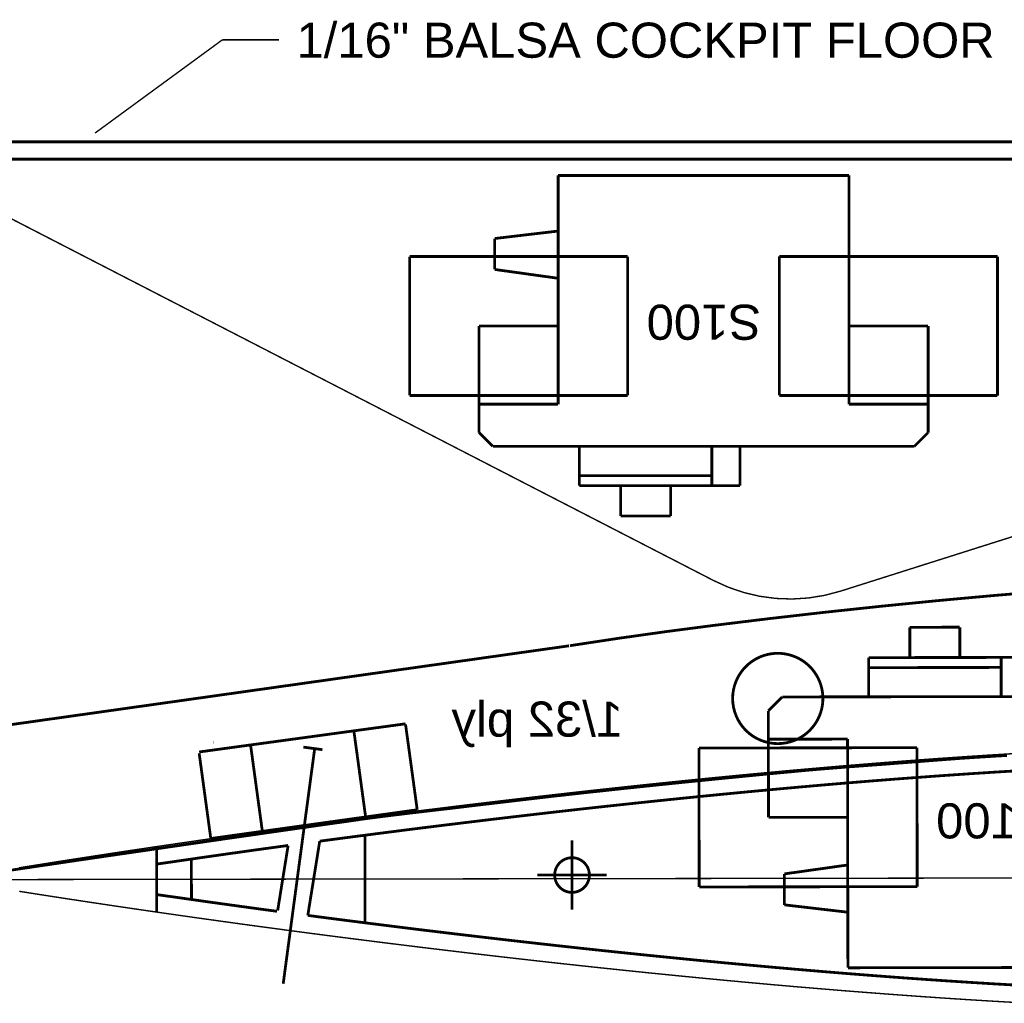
# Model space of a CAD drawing. Extents: x -1080 to 1070, y -166 to 202.
# Tile 6 of 24: x -175 to -87, y -5 to 83. Entities that reach past the tile are written whole.
import ezdxf

# ---------------------------------------------------------------- set-up
doc = ezdxf.new("R2010")
doc.units = 0
doc.header["$MEASUREMENT"] = 0
doc.linetypes.add('DOT', pattern=[0.25, 0, -0.25])
doc.layers.get('0').update_dxf_attribs({"linetype": 'CONTINUOUS'})
for name, color, linetype in [('1', 7, 'CONTINUOUS'), ('DEFAULT', 7, 'CONTINUOUS'), ('LINE', 7, 'CONTINUOUS')]:
    doc.layers.add(name, color=color, linetype=linetype)
doc.styles.add('ARIAL', font='ARIAL.TTF')

# ---------------------------------------------------------------- blocks, each defined once
blk = doc.blocks.new('GROUP33')
at = {"layer": 'DEFAULT', "const_width": 0.01}
blk.add_lwpolyline([(2.721, -0.2846, 0.0079), (2.2038, -0.2117, 0.0058), (1.601, -0.1428, 0.006), (1.0041, -0.0882, 0.0085), (0.5038, -0.0563, 10.3486)], format="xyb", dxfattribs=at)
at = {"layer": 'DEFAULT', "linetype": 'DOT', "const_width": 0.01}
blk.add_lwpolyline([(2.1354, -0.4746, 0.0984), (2.123, -0.4124, 0.0985), (2.0878, -0.3596, 0.0985), (2.035, -0.3244, 0.0985), (1.9728, -0.3121, 0.0985), (1.9107, -0.3244, 0.0986), (1.8579, -0.3596, 0.0985), (1.8227, -0.4124, 0.0986), (1.8104, -0.4746, 0.0985), (1.8227, -0.5367, 0.0985), (1.8579, -0.5895, 0.0985), (1.9107, -0.6247, 0.0984), (1.9729, -0.6371, 0.0984), (2.035, -0.6247, 0.0984), (2.0878, -0.5895, 0.0984), (2.123, -0.5367, 0.0984)], format="xyb", close=True, dxfattribs=at)
at = {"layer": 'DEFAULT', "const_width": 0.01}
blk.add_lwpolyline([(1.1475, -0.6796), (1.1756, -0.6813), (1.2043, -0.6831), (1.2286, -0.6846), (1.2526, -0.6861), (1.2762, -0.6876), (1.2997, -0.6892), (1.3227, -0.6907), (1.3458, -0.6925), (1.3686, -0.6942), (1.3917, -0.696), (1.4145, -0.6977), (1.4374, -0.6995), (1.4604, -0.7013), (1.4836, -0.7031), (1.5069, -0.7049), (1.5307, -0.7067), (1.5547, -0.7085), (1.5792, -0.7106), (1.601, -0.7121), (1.6226, -0.7137), (1.6438, -0.7152), (1.665, -0.7169), (1.6858, -0.7184), (1.7066, -0.7199), (1.7271, -0.7214), (1.7478, -0.7232), (1.7682, -0.7247), (1.7889, -0.7264), (1.8096, -0.728), (1.8305, -0.7298), (1.8515, -0.7316), (1.8728, -0.7335), (1.8943, -0.7355), (1.9164, -0.7376), (1.9615, -0.7418), (2.0061, -0.746), (2.05, -0.7502), (2.0935, -0.7545), (2.1364, -0.7587), (2.1792, -0.7629), (2.2216, -0.7671), (2.2642, -0.7714), (2.3065, -0.7756), (2.349, -0.78), (2.3917, -0.7844), (2.4348, -0.7889), (2.4781, -0.7934), (2.5221, -0.798), (2.5666, -0.8028), (2.6119, -0.8078), (2.647, -0.8114), (2.6815, -0.8153), (2.7156, -0.819), (2.7494, -0.8229), (2.7826, -0.8265), (2.8158, -0.8304), (2.8488, -0.8343), (2.8819, -0.8382), (2.9147, -0.842), (2.9477, -0.8459), (2.9809, -0.8498), (3.0144, -0.8538), (3.048, -0.8577), (3.0822, -0.8618), (3.1167, -0.866), (3.152, -0.8703), (3.1741, -0.8727), (3.196, -0.8753), (3.2175, -0.8777), (3.239, -0.8804), (3.2601, -0.8828), (3.2812, -0.8853), (3.302, -0.8877), (3.323, -0.8904), (3.3437, -0.8928), (3.3647, -0.8954), (3.3857, -0.898), (3.4069, -0.9007), (3.4281, -0.9034), (3.4497, -0.9063), (3.4715, -0.9093), (3.4939, -0.9126), (3.59, -0.9262), (3.6848, -0.9397), (3.7781, -0.953), (3.8706, -0.9664), (3.962, -0.9795), (4.0529, -0.9927), (4.1433, -1.0058), (4.2336, -1.019), (4.3237, -1.0321), (4.4141, -1.0453), (4.5049, -1.0586), (4.5965, -1.0722), (4.6887, -1.0858), (4.7822, -1.0997)], dxfattribs=at)
at = {"layer": 'LINE', "const_width": 0.01}
blk.add_lwpolyline([(2.7245, -0.2851), (4.973, -0.6025)], dxfattribs=at)
at = {"layer": 'DEFAULT', "style": 'ARIAL'}
blk.add_text('1/32 ply', height=0.1263, dxfattribs=at).set_placement((2.5297, -0.612))
blk = doc.blocks.new('GROUP22')
at = {"layer": 'DEFAULT', "color": 5, "const_width": 0.01}
for points in [[(0.1186, 0.6125), (0.2986, 0.6125)], [(0.1186, 0.5035), (0.1186, 0.6125)], [(0.2986, 0.5035), (0.2986, 0.6125)], [(-0.1315, 0.5035), (-0.0299, 0.5035)], [(-0.1315, 0.3625), (-0.1315, 0.5035)], [(-0.0299, 0.5035), (0.4471, 0.5035)], [(-0.0299, 0.3625), (-0.0299, 0.5035)], [(0.4471, 0.3625), (0.4471, 0.5035)], [(-0.0299, 0.4675), (0.4471, 0.4675)], [(-0.8085, 0.3125), (-0.7585, 0.3625)], [(-0.7585, 0.3625), (0.7585, 0.3625)], [(0.7585, 0.3625), (0.8085, 0.3125)], [(-0.8085, 0.2105), (-0.8085, 0.3125)], [(0.8085, 0.2105), (0.8085, 0.3125)], [(-0.8085, 0.2105), (-0.5235, 0.2105)], [(-0.5235, -0.6125), (-0.5235, 0.2105)], [(0.5235, -0.6125), (0.5235, 0.2105)], [(0.5235, 0.2105), (0.8085, 0.2105)], [(0.5235, -0.2425), (0.7518, -0.2743)], [(0.7518, -0.3856), (0.7518, -0.2743)], [(0.5235, -0.4125), (0.7518, -0.3856)], [(-0.5235, -0.6125), (0.5235, -0.6125)]]:
    blk.add_lwpolyline(points, dxfattribs=at)
at = {"layer": 'DEFAULT', "const_width": 0.01}
for points in [[(-0.8085, -0.0708), (-0.8085, 0.2105)], [(0.8085, -0.0708), (0.8085, 0.2105)], [(-0.8085, -0.0708), (-0.8084, 0.1792)], [(-0.8084, 0.1792), (-0.5234, 0.1792)], [(-0.8084, 0.1792), (-0.5234, 0.1792)], [(-0.5234, 0.1792), (-0.5233, -0.0708)], [(0.5235, 0.1792), (0.8085, 0.1792)], [(0.5235, 0.1792), (0.5235, -0.0708)], [(0.5235, 0.1792), (0.8085, 0.1792)], [(0.8085, 0.1792), (0.8085, -0.0708)], [(-0.5233, -0.0708), (-0.8085, -0.0708)], [(-0.8083, -0.0708), (-0.5233, -0.0708)], [(0.5235, -0.0708), (0.8085, -0.0708)], [(0.5235, -0.0708), (0.8085, -0.0708)]]:
    blk.add_lwpolyline(points, dxfattribs=at)
at = {"layer": 'DEFAULT', "linetype": 'DOT', "const_width": 0.01}
for points in [[(-1.0585, -0.3208), (-1.0583, 0.1793)], [(-1.0583, 0.1793), (-0.8084, 0.1793)], [(-0.5234, 0.1794), (-0.2734, 0.1794)], [(-0.2732, -0.3212), (-0.273, 0.1789)], [(0.2735, 0.1792), (0.5235, 0.1792)], [(0.2735, -0.3208), (0.2735, 0.1792)], [(0.8085, 0.1792), (1.0585, 0.1792)], [(1.0585, -0.3208), (1.0585, 0.1792)], [(-1.0585, -0.3208), (-0.2731, -0.3208)], [(0.2735, -0.3208), (1.0585, -0.3208)]]:
    blk.add_lwpolyline(points, dxfattribs=at)
at = {"layer": 'DEFAULT', "color": 5, "style": 'ARIAL'}
blk.add_text('S100', height=0.1263, dxfattribs=at).set_placement((-0.207, -0.1476))
blk = doc.blocks.new('GROUP31')
at = {"const_width": 0.01}
for points in [[(-0.3985, 0.3861), (-0.3101, 0.3809)], [(-0.3101, 0.3809), (-0.2215, 0.3753)], [(-0.2215, 0.3753), (-0.1326, 0.3694)], [(-0.1326, 0.3694), (-0.0437, 0.3631)], [(-0.0437, 0.3631), (0.0453, 0.3566)], [(0.0453, 0.3566), (0.1343, 0.3497)], [(0.1343, 0.3497), (0.2233, 0.3426)], [(0.2233, 0.3426), (0.3122, 0.3352)], [(0.3122, 0.3352), (0.4009, 0.3275)], [(0.4009, 0.3275), (0.4893, 0.3196)], [(0.4893, 0.3196), (0.5774, 0.3115)], [(0.5774, 0.3115), (0.6652, 0.3032)], [(0.6652, 0.3032), (0.7526, 0.2947)], [(0.7526, 0.2947), (0.8395, 0.286)], [(0.8395, 0.286), (0.9258, 0.2772)], [(0.9258, 0.2772), (1.0116, 0.2682)], [(1.0116, 0.2682), (1.0967, 0.2592)], [(1.0967, 0.2592), (1.181, 0.25)], [(1.181, 0.25), (1.2646, 0.2407)], [(1.2646, 0.2407), (1.3474, 0.2313)], [(1.3474, 0.2313), (1.4292, 0.2219)], [(1.4292, 0.2219), (1.5102, 0.2124)], [(1.5102, 0.2124), (1.5901, 0.2029)], [(1.5901, 0.2029), (1.6689, 0.1934)], [(1.6689, 0.1934), (1.7467, 0.1839)], [(1.7467, 0.1839), (1.8233, 0.1743)], [(1.8233, 0.1743), (1.8986, 0.1648)], [(1.2087, -0.1118), (1.2087, 0.1382)], [(1.8986, 0.1648), (1.9727, 0.1553)], [(1.9727, 0.1553), (2.0455, 0.1459)], [(2.0455, 0.1459), (2.1169, 0.1365)], [(2.2307, 0.1212), (2.3224, 0.1089)], [(2.3224, 0.1089), (2.3878, 0.0998)], [(2.3878, 0.0998), (2.4517, 0.0909)], [(2.4517, 0.0909), (2.5138, 0.0822)], [(2.5138, 0.0822), (2.704, 0.0549)], [(1.0837, 0.0132), (1.3337, 0.0132)], [(2.5138, -0.082), (2.704, -0.0547)], [(2.2712, -0.1156), (2.3224, -0.1087)], [(2.3224, -0.1087), (2.3878, -0.0996)], [(2.3878, -0.0996), (2.4517, -0.0907)], [(2.4517, -0.0907), (2.5138, -0.082)], [(1.9727, -0.1551), (2.0455, -0.1457)], [(2.0455, -0.1457), (2.1169, -0.1363)], [(2.1169, -0.1363), (2.1602, -0.1304)], [(1.7467, -0.1837), (1.8233, -0.1741)], [(1.8233, -0.1741), (1.8986, -0.1646)], [(1.8986, -0.1646), (1.9727, -0.1551)], [(1.4292, -0.2217), (1.5102, -0.2122)], [(1.5102, -0.2122), (1.5901, -0.2027)], [(1.5901, -0.2027), (1.6689, -0.1932)], [(1.6689, -0.1932), (1.7467, -0.1837)], [(1.0967, -0.259), (1.181, -0.2498)], [(1.181, -0.2498), (1.2646, -0.2405)], [(1.2646, -0.2405), (1.3474, -0.2311)], [(1.3474, -0.2311), (1.4292, -0.2217)], [(0.7526, -0.2945), (0.8395, -0.2858)], [(0.8395, -0.2858), (0.9258, -0.277)], [(0.9258, -0.277), (1.0116, -0.268)], [(1.0116, -0.268), (1.0967, -0.259)], [(0.4009, -0.3273), (0.4893, -0.3194)], [(0.4893, -0.3194), (0.5774, -0.3113)], [(0.5774, -0.3113), (0.6652, -0.303)], [(0.6652, -0.303), (0.7526, -0.2945)], [(-0.0437, -0.363), (0.0453, -0.3564)], [(0.0453, -0.3564), (0.1343, -0.3495)], [(0.1343, -0.3495), (0.2233, -0.3424)], [(0.2233, -0.3424), (0.3122, -0.335)], [(0.3122, -0.335), (0.4009, -0.3273)], [(-0.3985, -0.3859), (-0.3101, -0.3807)], [(-0.3101, -0.3807), (-0.2215, -0.3751)], [(-0.2215, -0.3751), (-0.1326, -0.3692)], [(-0.1326, -0.3692), (-0.0437, -0.363)]]:
    blk.add_lwpolyline(points, dxfattribs=at)
blk.add_lwpolyline([(1.2712, 0.0132, 0.0984), (1.2664, 0.0371, 0.0982), (1.2528, 0.0573, 0.0982), (1.2326, 0.0709, 0.0983), (1.2086, 0.0756, 0.0984), (1.1847, 0.0709, 0.0984), (1.1645, 0.0573, 0.0985), (1.1509, 0.0371, 0.0986), (1.1462, 0.0131, 0.0986), (1.1509, -0.0107, 0.0987), (1.1645, -0.0309, 0.0987), (1.1847, -0.0445, 0.0986), (1.2087, -0.0492, 0.0985), (1.2326, -0.0445, 0.0985), (1.2528, -0.0309, 0.0984), (1.2664, -0.0107, 0.0983)], format="xyb", close=True, dxfattribs=at)
at = {"layer": '1', "linetype": 'DOT', "const_width": 0.005}
for points in [[(-0.3949, 0.4485), (-0.3063, 0.4433)], [(-0.3063, 0.4433), (-0.2174, 0.4377)], [(-0.2174, 0.4377), (-0.1284, 0.4317)], [(-0.1284, 0.4317), (-0.0392, 0.4255)], [(-0.0392, 0.4255), (0.05, 0.4189)], [(0.05, 0.4189), (0.1392, 0.412)], [(0.1392, 0.412), (0.2284, 0.4049)], [(0.2284, 0.4049), (0.3175, 0.3974)], [(0.3175, 0.3974), (0.4063, 0.3898)], [(0.4063, 0.3898), (0.4949, 0.3818)], [(0.4949, 0.3818), (0.5833, 0.3737)], [(0.5833, 0.3737), (0.6712, 0.3654)], [(0.6712, 0.3654), (0.7587, 0.3569)], [(0.7587, 0.3569), (0.8458, 0.3482)], [(0.8458, 0.3482), (0.9322, 0.3394)], [(0.9322, 0.3394), (1.0181, 0.3304)], [(1.0181, 0.3304), (1.1034, 0.3213)], [(1.1034, 0.3213), (1.1879, 0.3121)], [(1.1879, 0.3121), (1.2716, 0.3028)], [(1.2716, 0.3028), (1.3545, 0.2934)], [(1.3545, 0.2934), (1.4365, 0.284)], [(1.4365, 0.284), (1.5175, 0.2745)], [(1.5175, 0.2745), (1.5975, 0.265)], [(1.5975, 0.265), (1.6765, 0.2554)], [(1.6765, 0.2554), (1.7544, 0.2459)], [(1.7544, 0.2459), (1.8311, 0.2363)], [(1.8311, 0.2363), (1.9065, 0.2268)], [(1.9065, 0.2268), (1.9807, 0.2173)], [(1.9807, 0.2173), (2.0536, 0.2079)], [(2.0536, 0.2079), (2.1251, 0.1985)], [(2.1251, 0.1985), (2.1952, 0.1891)], [(2.1952, 0.1891), (2.2638, 0.1799)], [(2.2638, 0.1799), (2.3309, 0.1708)], [(2.3309, 0.1708), (2.3964, 0.1617)], [(2.3964, 0.1617), (2.4603, 0.1528)], [(2.4603, 0.1528), (2.5226, 0.1441)], [(2.5226, 0.1441), (2.5832, 0.1354)], [(2.5832, 0.1354), (2.5837, 0.1354)], [(2.5837, 0.1354), (2.642, 0.127)], [(2.642, 0.127), (2.6991, 0.1187)], [(2.6991, 0.1187), (2.7543, 0.1106)], [(2.7543, 0.1106), (2.8077, 0.1027)], [(2.8077, 0.1027), (2.8592, 0.095)], [(2.8592, 0.095), (2.9088, 0.0875)], [(2.9088, 0.0875), (2.9564, 0.0803)], [(2.9564, 0.0803), (3.002, 0.0733)], [(3.002, 0.0733), (3.0456, 0.0666)], [(3.0456, 0.0666), (3.0872, 0.0601)], [(3.0872, 0.0601), (3.1266, 0.0539)], [(3.1266, 0.0539), (3.164, 0.048)], [(3.164, 0.048), (3.1992, 0.0424)], [(-3.3587, 0.0001), (3.4587, 0.0001)], [(2.9564, -0.0801), (3.002, -0.0731)], [(3.002, -0.0731), (3.0456, -0.0664)], [(3.0456, -0.0664), (3.0872, -0.0599)], [(3.0872, -0.0599), (3.1266, -0.0537)], [(3.1266, -0.0537), (3.164, -0.0478)], [(3.164, -0.0478), (3.1992, -0.0422)], [(2.7543, -0.1104), (2.8077, -0.1025)], [(2.8077, -0.1025), (2.8592, -0.0948)], [(2.8592, -0.0948), (2.9088, -0.0873)], [(2.9088, -0.0873), (2.9564, -0.0801)], [(2.4603, -0.1526), (2.5226, -0.1439)], [(2.5226, -0.1439), (2.5832, -0.1353)], [(2.5832, -0.1353), (2.5837, -0.1352)], [(2.5837, -0.1352), (2.642, -0.1268)], [(2.642, -0.1268), (2.6991, -0.1185)], [(2.6991, -0.1185), (2.7543, -0.1104)], [(2.1952, -0.189), (2.2638, -0.1797)], [(2.2638, -0.1797), (2.3309, -0.1706)], [(2.3309, -0.1706), (2.3964, -0.1616)], [(2.3964, -0.1616), (2.4603, -0.1526)], [(1.9807, -0.2171), (2.0536, -0.2077)], [(2.0536, -0.2077), (2.1251, -0.1983)], [(2.1251, -0.1983), (2.1952, -0.189)], [(1.6765, -0.2552), (1.7544, -0.2457)], [(1.7544, -0.2457), (1.8311, -0.2361)], [(1.8311, -0.2361), (1.9065, -0.2266)], [(1.9065, -0.2266), (1.9807, -0.2171)], [(1.3545, -0.2932), (1.4365, -0.2838)], [(1.4365, -0.2838), (1.5175, -0.2743)], [(1.5175, -0.2743), (1.5975, -0.2648)], [(1.5975, -0.2648), (1.6765, -0.2552)], [(1.0181, -0.3302), (1.1034, -0.3211)], [(1.1034, -0.3211), (1.1879, -0.3119)], [(1.1879, -0.3119), (1.2716, -0.3026)], [(1.2716, -0.3026), (1.3545, -0.2932)], [(0.6712, -0.3652), (0.7587, -0.3567)], [(0.7587, -0.3567), (0.8458, -0.348)], [(0.8458, -0.348), (0.9322, -0.3392)], [(0.9322, -0.3392), (1.0181, -0.3302)], [(0.3175, -0.3972), (0.4063, -0.3896)], [(0.4063, -0.3896), (0.4949, -0.3817)], [(0.4949, -0.3817), (0.5833, -0.3735)], [(0.5833, -0.3735), (0.6712, -0.3652)], [(-0.1284, -0.4316), (-0.0392, -0.4253)], [(-0.0392, -0.4253), (0.05, -0.4187)], [(0.05, -0.4187), (0.1392, -0.4118)], [(0.1392, -0.4118), (0.2284, -0.4047)], [(0.2284, -0.4047), (0.3175, -0.3972)], [(-0.3949, -0.4483), (-0.3063, -0.4431)], [(-0.3063, -0.4431), (-0.2174, -0.4375)], [(-0.2174, -0.4375), (-0.1284, -0.4316)]]:
    blk.add_lwpolyline(points, dxfattribs=at)
at = {"layer": 'DEFAULT', "linetype": 'DOT', "const_width": 0.01}
for points in [[(2.1065, 0.4658), (2.1751, 0.4751)], [(2.1348, 0.4678), (2.2492, -0.3764)]]:
    blk.add_lwpolyline(points, dxfattribs=at)
at = {"layer": 'DEFAULT', "const_width": 0.01}
for points in [[(1.954, -0.1551), (1.954, 0.1553)], [(2.1169, 0.1365), (2.1602, -0.1304)], [(2.2307, 0.1211), (2.2687, -0.1128)], [(2.704, -0.1177), (2.704, 0.1179)], [(2.579, -0.0726), (2.579, 0.0728)]]:
    blk.add_lwpolyline(points, dxfattribs=at)
at = {"layer": 'DEFAULT'}
blk.add_blockref('GROUP22', (-0.3076, 0.2904), dxfattribs=at)
blk = doc.blocks.new('GROUP11')
at = {"layer": 'DEFAULT', "linetype": 'DOT', "const_width": 0.01}
for points in [[(-0.3926, -0.103), (-0.3506, 0.2044)], [(-0.3506, 0.2064), (0.3925, 0.105)], [(-0.2068, -0.1283), (-0.1648, 0.1791)], [(0.1649, -0.1811), (0.2068, 0.126)], [(0.3506, -0.2065), (0.3925, 0.1006)], [(-0.3926, -0.103), (0.3506, -0.2065)]]:
    blk.add_lwpolyline(points, dxfattribs=at)
blk = doc.blocks.new('GROUP26')
at = {"layer": 'DEFAULT'}
for points, const_width in [([(-0.9141, 1.1322), (3.2492, 1.1322)], 0.01), ([(-0.72, 0.8782), (1.8529, -0.4465)], 0.005), ([(2.3086, -0.4851), (5.177, 0.4231)], 0.005), ([(0.0523, -1.0284), (0.0524, -1.0284)], 0.01), ([(-0.0056, -1.3356), (-0.0056, -1.3355)], 0.01)]:
    blk.add_lwpolyline(points, dxfattribs=dict(at, const_width=const_width))
at = {"layer": 'DEFAULT', "const_width": 0.005}
blk.add_lwpolyline([(1.8529, -0.4465, 0.0981), (2.0768, -0.5109, 0.0981), (2.3085, -0.4851, 1.9361)], format="xyb", dxfattribs=at)
at = {"layer": 'LINE', "const_width": 0.01}
blk.add_lwpolyline([(-9.0435, 1.0698), (3.2492, 1.0697)], dxfattribs=at)
at = {"layer": 'DEFAULT', "rotation": 179.9998}
blk.add_blockref('GROUP22', (1.8168, 0.3986), dxfattribs=at)
at = {"layer": 'DEFAULT', "xscale": -1}
for name, p, rotation in [('GROUP33', (4.0569, -0.3963), 359.9998), ('GROUP31', (2.5519, -1.5176), 0.08980000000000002), ('GROUP11', (0.3932, -1.1684), 359.9998)]:
    blk.add_blockref(name, p, dxfattribs=dict(at, rotation=rotation))

msp = doc.modelspace()

# ---------------------------------------------------------------- linework, layer by layer
at = {"layer": 'DEFAULT', "const_width": 0.125}
for points in [[(-168.478, 73.04), (-157.023, 81.423)], [(-157.023, 81.423), (-151.915, 81.423)]]:
    msp.add_lwpolyline(points, dxfattribs=at)

# ---------------------------------------------------------------- block references
at = {"layer": 'DEFAULT', "xscale": 25, "yscale": 25, "zscale": 25}
msp.add_blockref('GROUP26', (-159.13, 43.943), dxfattribs=at)

# ---------------------------------------------------------------- texts
at = {"layer": 'DEFAULT', "style": 'ARIAL'}
msp.add_text('1/16" BALSA COCKPIT FLOOR', height=3.1575, dxfattribs=at).set_placement((-150.353, 79.813))

doc.saveas('drawing.dxf')
